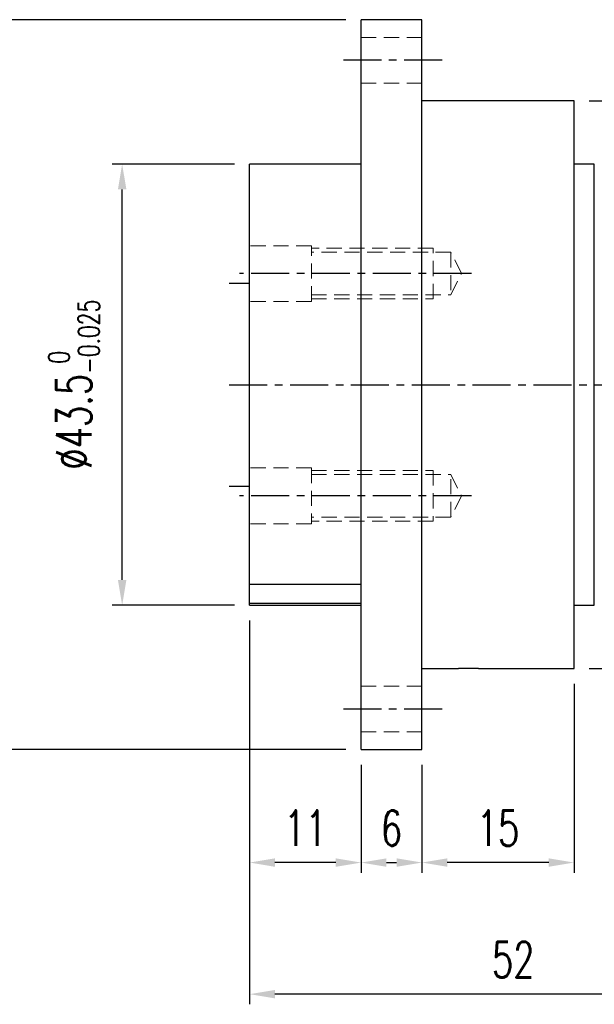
# Model space of a CAD drawing. Header units: millimetres. Extents: x -30 to 365, y -61 to 53.
# Tile 2 of 3: x 77 to 134, y -61 to 36. Entities that reach past the tile are written whole.
import ezdxf
from ezdxf.enums import TextEntityAlignment as Align

# ---------------------------------------------------------------- set-up
doc = ezdxf.new("R2010")
doc.units = ezdxf.units.MM
doc.linetypes.add('CENTER', pattern=[2, 1.25, -0.25, 0.25, -0.25])
doc.linetypes.add('DASHED', pattern=[0.75, 0.5, -0.25])
for name, color, linetype in [('CHA', 7, 'Continuous'), ('CL', 1, 'CENTER'), ('DIM', 4, 'Continuous'), ('HID', 2, 'DASHED'), ('OUT', 3, 'Continuous')]:
    doc.layers.add(name, color=color, linetype=linetype)
doc.styles.add('DIM-7', font='SIMPLEX.shx', dxfattribs={"width": 0.7, "bigfont": 'chineset.shx'})
doc.styles.add('T', font='kaiu.ttf')
doc.dimstyles.new('CNS', dxfattribs={"dimtxt": 3.5, "dimasz": 2.5, "dimexe": 1, "dimexo": 1.5, "dimgap": 0.09, "dimtad": 0, "dimdsep": 46, "dimtxsty": 'DIM-7', "dimcen": 0.09, "dimclrd": 1, "dimclre": 1, "dimclrt": 4, "dimadec": 0, "dimazin": 0, "dimtfac": 1, "dimtix": 1, "dimtmove": 2, "dimatfit": 3, "dimfxl": 1, "dimtvp": 0.971429, "dimtolj": 1, "dimarcsym": 0})

# ---------------------------------------------------------------- blocks, each defined once
blk = doc.blocks.new('*D0')
at = {"layer": 'DEFPOINTS', "color": 0}
for p in [(74.256, 35.998), (111, 35.998), (111, -35.998)]:
    blk.add_point(p, dxfattribs=at)
at = {"layer": 'DIM', "color": 0, "lineweight": -2}
for p, q in [((109.5, 35.998), (73.256, 35.998)), ((74.256, -33.498), (74.256, 33.498)), ((109.5, -35.998), (73.256, -35.998))]:
    blk.add_line(p, q, dxfattribs=at)
at = {"layer": 'DIM', "color": 0}
for points in [[(73.84, 33.498), (74.673, 33.498), (74.256, 35.998)], [(73.84, -33.498), (74.673, -33.498), (74.256, -35.998)]]:
    blk.add_solid(points, dxfattribs=at)
at = {"layer": 'DIM', "color": 0, "insert": (70.856, 0), "char_height": 3.5, "attachment_point": 5, "rotation": 90, "style": 'DIM-7'}
blk.add_mtext('\\A1;%%C72', dxfattribs=at)
blk = doc.blocks.new('*D1')
at = {"layer": 'DEFPOINTS', "color": 0}
for p in [(87.432, 21.75), (100, 21.75), (100, -21.75)]:
    blk.add_point(p, dxfattribs=at)
at = {"layer": 'DIM', "color": 0, "lineweight": -2}
for p, q in [((98.5, 21.75), (86.432, 21.75)), ((87.432, -19.25), (87.432, 19.25)), ((98.5, -21.75), (86.432, -21.75))]:
    blk.add_line(p, q, dxfattribs=at)
at = {"layer": 'DIM', "color": 0}
for points in [[(87.016, 19.25), (87.849, 19.25), (87.432, 21.75)], [(87.016, -19.25), (87.849, -19.25), (87.432, -21.75)]]:
    blk.add_solid(points, dxfattribs=at)
at = {"layer": 'DIM', "color": 0, "insert": (82.672, 0), "char_height": 3.5, "attachment_point": 5, "rotation": 90, "style": 'DIM-7'}
blk.add_mtext('\\A1;%%C43.5{\\H2.1;\\S 0^ -0.025;}', dxfattribs=at)
blk = doc.blocks.new('*D2')
at = {"layer": 'DEFPOINTS', "color": 0}
for p in [(100, -21.75), (111, -35.998), (100, -47.135)]:
    blk.add_point(p, dxfattribs=at)
at = {"layer": 'DIM', "color": 0, "lineweight": -2}
for p, q in [((100, -23.25), (100, -48.135)), ((111, -37.498), (111, -48.135)), ((108.5, -47.135), (102.5, -47.135))]:
    blk.add_line(p, q, dxfattribs=at)
at = {"layer": 'DIM', "color": 0}
for points in [[(102.5, -46.719), (102.5, -47.552), (100, -47.135)], [(108.5, -46.719), (108.5, -47.552), (111, -47.135)]]:
    blk.add_solid(points, dxfattribs=at)
at = {"layer": 'DIM', "color": 0, "insert": (105.5, -43.735), "char_height": 3.5, "attachment_point": 5, "style": 'DIM-7'}
blk.add_mtext('\\A1;11', dxfattribs=at)
blk = doc.blocks.new('*D3')
at = {"layer": 'DEFPOINTS', "color": 0}
for p in [(111, -35.998), (117, -35.998), (117, -47.135)]:
    blk.add_point(p, dxfattribs=at)
at = {"layer": 'DIM', "color": 0, "lineweight": -2}
for p, q in [((111, -37.498), (111, -48.135)), ((117, -37.498), (117, -48.135)), ((113.5, -47.135), (114.5, -47.135))]:
    blk.add_line(p, q, dxfattribs=at)
at = {"layer": 'DIM', "color": 0}
for points in [[(113.5, -46.719), (113.5, -47.552), (111, -47.135)], [(114.5, -46.719), (114.5, -47.552), (117, -47.135)]]:
    blk.add_solid(points, dxfattribs=at)
at = {"layer": 'DIM', "color": 0, "insert": (114, -43.735), "char_height": 3.5, "attachment_point": 5, "style": 'DIM-7'}
blk.add_mtext('\\A1;6', dxfattribs=at)
blk = doc.blocks.new('*D4')
at = {"layer": 'DEFPOINTS', "color": 0}
for p in [(132, -27.998), (117, -35.998), (117, -47.135)]:
    blk.add_point(p, dxfattribs=at)
at = {"layer": 'DIM', "color": 0, "lineweight": -2}
for p, q in [((132, -29.498), (132, -48.135)), ((117, -37.498), (117, -48.135)), ((129.5, -47.135), (119.5, -47.135))]:
    blk.add_line(p, q, dxfattribs=at)
at = {"layer": 'DIM', "color": 0}
for points in [[(119.5, -46.719), (119.5, -47.552), (117, -47.135)], [(129.5, -46.719), (129.5, -47.552), (132, -47.135)]]:
    blk.add_solid(points, dxfattribs=at)
at = {"layer": 'DIM', "color": 0, "insert": (124.5, -43.735), "char_height": 3.5, "attachment_point": 5, "style": 'DIM-7'}
blk.add_mtext('\\A1;15', dxfattribs=at)
blk = doc.blocks.new('*D5')
at = {"layer": 'DEFPOINTS', "color": 0}
for p in [(152, -19.5), (100, -21.75), (100, -60.115)]:
    blk.add_point(p, dxfattribs=at)
at = {"layer": 'DIM', "color": 0, "lineweight": -2}
for p, q in [((152, -21), (152, -61.115)), ((100, -23.25), (100, -61.115)), ((149.5, -60.115), (102.5, -60.115))]:
    blk.add_line(p, q, dxfattribs=at)
at = {"layer": 'DIM', "color": 0}
for points in [[(102.5, -59.698), (102.5, -60.532), (100, -60.115)], [(149.5, -59.698), (149.5, -60.532), (152, -60.115)]]:
    blk.add_solid(points, dxfattribs=at)
at = {"layer": 'DIM', "color": 0, "insert": (126, -56.715), "char_height": 3.5, "attachment_point": 5, "style": 'DIM-7'}
blk.add_mtext('\\A1;52', dxfattribs=at)
blk = doc.blocks.new('*D7')
at = {"layer": 'DEFPOINTS', "color": 0}
for p in [(132, 27.998), (132, -27.998), (179.978, -27.998)]:
    blk.add_point(p, dxfattribs=at)
at = {"layer": 'DIM', "color": 0, "lineweight": -2}
for p, q in [((133.5, 27.998), (180.978, 27.998)), ((179.978, 25.498), (179.978, -25.498)), ((133.5, -27.998), (180.978, -27.998))]:
    blk.add_line(p, q, dxfattribs=at)
at = {"layer": 'DIM', "color": 0}
for points in [[(179.562, 25.498), (180.395, 25.498), (179.978, 27.998)], [(179.562, -25.498), (180.395, -25.498), (179.978, -27.998)]]:
    blk.add_solid(points, dxfattribs=at)
at = {"layer": 'DIM', "color": 0, "insert": (175.218, 0), "char_height": 3.5, "attachment_point": 5, "rotation": 90, "style": 'DIM-7'}
blk.add_mtext('\\A1;%%C56{\\H2.1;\\S-0.01^ -0.029;}', dxfattribs=at)

msp = doc.modelspace()

# ---------------------------------------------------------------- linework, layer by layer
at = {"layer": 'CL', "color": 7, "ltscale": 3}
for p, q in [((119, 32), (109, 32)), ((121.9, 10.96), (99, 10.96)), ((98, 0), (161.536, 0)), ((121.9, -10.96), (99, -10.96)), ((119, -32), (109, -32))]:
    msp.add_line(p, q, dxfattribs=at)
at = {"layer": 'HID', "color": 7, "lineweight": 15, "ltscale": 3}
for p, q in [((117, 34.25), (111, 34.25)), ((117, 29.75), (111, 29.75)), ((106.1, 13.71), (100, 13.71)), ((106.1, 8.21), (106.1, 13.71)), ((118.1, 13.46), (106.1, 13.46)), ((119.85, 13.06), (106.1, 13.06)), ((118.1, 8.46), (118.1, 13.46)), ((120.9, 10.96), (119.85, 13.06)), ((119.85, 13.06), (119.85, 8.86)), ((119.85, 8.86), (120.9, 10.96)), ((106.1, 8.86), (119.85, 8.86)), ((106.1, 8.21), (100, 8.21)), ((106.1, 8.46), (118.1, 8.46)), ((106.1, -8.21), (100, -8.21)), ((106.1, -8.21), (106.1, -13.71)), ((106.1, -8.46), (118.1, -8.46)), ((118.1, -8.46), (118.1, -13.46)), ((106.1, -8.86), (119.85, -8.86)), ((119.85, -8.86), (120.9, -10.96)), ((119.85, -13.06), (119.85, -8.86)), ((120.9, -10.96), (119.85, -13.06)), ((119.85, -13.06), (106.1, -13.06)), ((118.1, -13.46), (106.1, -13.46)), ((106.1, -13.71), (100, -13.71)), ((117, -29.75), (111, -29.75)), ((117, -34.25), (111, -34.25))]:
    msp.add_line(p, q, dxfattribs=at)
at = {"layer": 'OUT', "color": 7, "linetype": 'Continuous'}
for p, q in [((117, 35.998), (111, 35.998)), ((111, 0), (111, 35.998)), ((117, 0), (117, 35.998)), ((132, 27.998), (117, 27.998)), ((132, 0), (132, 27.998)), ((111, 21.75), (100, 21.75)), ((100, -19.716), (100, 21.75)), ((134, 21.75), (132, 21.75)), ((134, -21.75), (134, 21.75)), ((98, 10), (100, 10)), ((111, -35.998), (111, 0)), ((117, -35.998), (117, 0)), ((132, -27.998), (132, 0)), ((98, -10), (100, -10)), ((111, -19.716), (100, -19.716)), ((100, -21.565), (100, -19.716)), ((100, -21.75), (100, -21.565)), ((100, -21.565), (111, -21.565)), ((100, -21.75), (111, -21.75)), ((132, -21.75), (134, -21.75)), ((117, -27.998), (120.602, -27.998)), ((122.587, -27.998), (132, -27.998)), ((111, -35.998), (117, -35.998))]:
    msp.add_line(p, q, dxfattribs=at)
msp.add_open_spline([(122.587, -27.998), (122.591, -27.998), (122.604, -27.998), (122.512, -27.995), (122.319, -27.989), (122.037, -27.983), (121.708, -27.98), (121.366, -27.98), (121.051, -27.985), (120.799, -27.991), (120.631, -27.997), (120.611, -27.998), (120.602, -27.998)], degree=3, knots=[0, 0, 0, 0, 0.036979, 0.144285, 0.251616, 0.359007, 0.466399, 0.573731, 0.681036, 0.788389, 0.89579, 1, 1, 1, 1], dxfattribs=at)

# ---------------------------------------------------------------- texts
at = {"layer": 'CHA', "color": 7, "style": 'T'}
msp.add_text('RFSY02020', height=5, dxfattribs=at).set_placement((61.266, -51.777), align=Align.MIDDLE)

# ---------------------------------------------------------------- dimensions: what is measured, and where the dimension line sits
at = {"layer": 'DIM', "color": 7}
for base, p1, p2, override, picture, middle in [((74.256, 35.998), (111, -35.998), (111, 35.998), {"dimclrd": 0, "dimclre": 0, "dimclrt": 0}, '*D0', (70.856, 0)), ((179.978, -27.998), (132, 27.998), (132, -27.998), {"dimclrd": 0, "dimclre": 0, "dimclrt": 0, "dimtol": 1, "dimtp": -0.01, "dimtm": 0.029, "dimtfac": 0.6, "dimtdec": 3, "dimtmove": 0}, '*D7', (175.218, 0)), ((87.432, 21.75), (100, -21.75), (100, 21.75), {"dimclrd": 0, "dimclre": 0, "dimclrt": 0, "dimtol": 1, "dimtm": 0.025, "dimtfac": 0.6, "dimtdec": 3, "dimtmove": 0}, '*D1', (82.672, 0))]:
    dim = msp.add_linear_dim(base=base, p1=p1, p2=p2, angle=90, text='%%C<>', dimstyle='CNS', override=override, dxfattribs=at)
    dim.commit()
    dim.dimension.update_dxf_attribs({"geometry": picture, "text_midpoint": middle})
for base, p1, p2, picture, middle in [((100, -60.115), (152, -19.5), (100, -21.75), '*D5', (126, -56.715)), ((100, -47.135), (111, -35.998), (100, -21.75), '*D2', (105.5, -43.735)), ((117, -47.135), (132, -27.998), (117, -35.998), '*D4', (124.5, -43.735)), ((117, -47.135), (111, -35.998), (117, -35.998), '*D3', (114, -43.735))]:
    dim = msp.add_linear_dim(base=base, p1=p1, p2=p2, dimstyle='CNS', override={"dimclrd": 0, "dimclre": 0, "dimclrt": 0}, dxfattribs=at)
    dim.commit()
    dim.dimension.update_dxf_attribs({"geometry": picture, "text_midpoint": middle})

doc.saveas('drawing.dxf')
